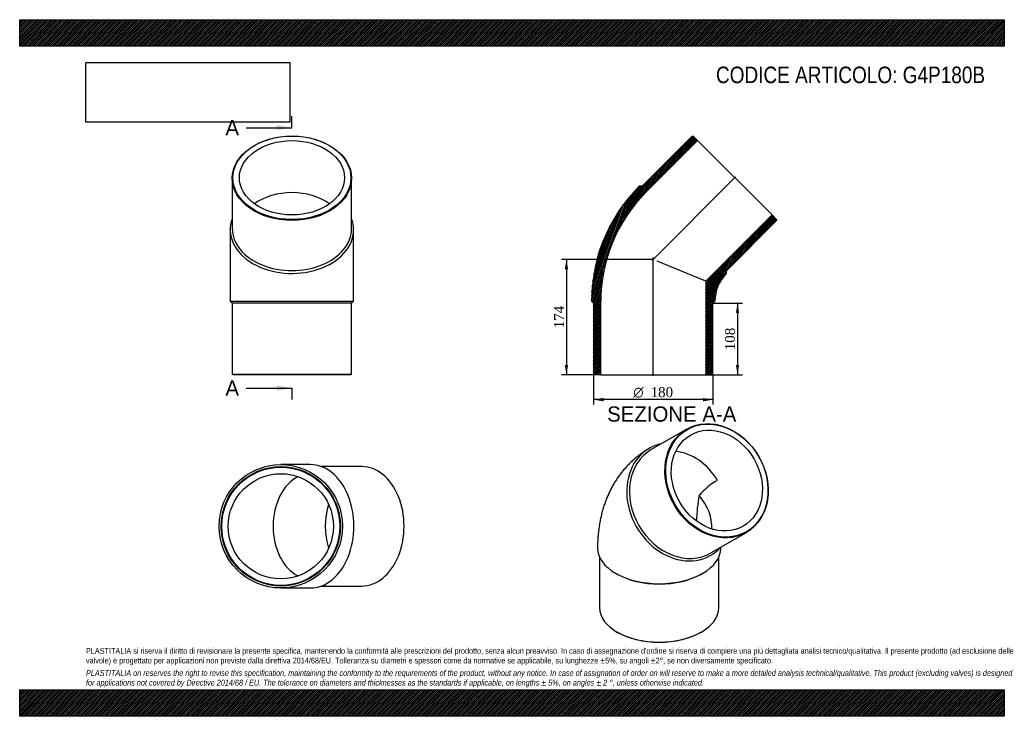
# Model space of a CAD drawing. Header units: millimetres. Extents: x 0 to 1485, y 0 to 1050.
import ezdxf
from ezdxf.enums import TextEntityAlignment as Align
from ezdxf.lldxf.tags import DXFTag

# ---------------------------------------------------------------- set-up
doc = ezdxf.new("R2010")
doc.units = ezdxf.units.MM
doc.header["$LTSCALE"] = 5
for name, color, linetype in [('Default', 7, 'Continuous'), ('DV4_Default', 7, 'Continuous'), ('G4P180B', 7, 'Continuous')]:
    doc.layers.add(name, color=color, linetype=linetype)
doc.styles.add('SEACAD_Solid_Edge_ANSI', font='seans.ttf')
doc.styles.add('SEACAD_Solid_Edge_ANSI1_Symbols', font='semeca1.ttf')
doc.styles.add('SEACAD_Times_New_Roman', font='times.ttf')
tags = doc.linetypes.add('CENTER2', pattern=[28.575, 19.05, -3.175, 3.175, -3.175]).pattern_tags.tags
tags[10:11] = [DXFTag(74, 4), DXFTag(75, 0), DXFTag(340, '0'), DXFTag(46, 0.0), DXFTag(50, 0.0), DXFTag(44, 0.0), DXFTag(45, 0.0)]
tags[8:9] = [DXFTag(74, 4), DXFTag(75, 0), DXFTag(340, '0'), DXFTag(46, 0.0), DXFTag(50, 0.0), DXFTag(44, 0.0), DXFTag(45, 0.0)]
tags[6:7] = [DXFTag(74, 4), DXFTag(75, 0), DXFTag(340, '0'), DXFTag(46, 0.0), DXFTag(50, 0.0), DXFTag(44, 0.0), DXFTag(45, 0.0)]
tags[4:5] = [DXFTag(74, 4), DXFTag(75, 0), DXFTag(340, '0'), DXFTag(46, 0.0), DXFTag(50, 0.0), DXFTag(44, 0.0), DXFTag(45, 0.0)]
doc.dimstyles.new('ANSImm', dxfattribs={"dimtxt": 15, "dimasz": 15, "dimexe": 7.5, "dimexo": 0, "dimgap": 3.75, "dimtad": 1, "dimdsep": 46, "dimtxsty": 'SEACAD_Times_New_Roman', "dimblk1": '_SE_FILLED', "dimblk2": '_SE_FILLED', "dimsah": 1, "dimcen": 7.5, "dimazin": 0, "dimtfac": 0.85, "dimtdec": 3, "dimtofl": 0, "dimtmove": 0, "dimatfit": 3, "dimfxl": 1, "dimarcsym": 0})
picture_1 = doc.add_image_def('image1.jpg', size_in_pixel=(4302, 1260))

# ---------------------------------------------------------------- blocks, each defined once
blk = doc.blocks.new('SE')
at = {"layer": 'G4P180B', "color": 7, "linetype": 'Continuous'}
for p, q in [((1006, 433), (952.5, 402.1)), ((1042.5, 246.2), (1096, 277.1)), ((874.5, 240.1), (874.5, 163.8)), ((1054.5, 163.8), (1054.5, 240.1)), ((898.8, 215.7), (900.9, 214.4)), ((1028.2, 214.4), (1030.3, 215.7)), ((900.9, 127.1), (901.6, 126.7)), ((1027.5, 126.7), (1028.2, 127.1))]:
    blk.add_line(p, q, dxfattribs=at)
for centre, radius, start, end in [((1107, 261.7), 108.8, 120.2947, 139.1515), ((1285.2, 286.5), 264.6, 169.9084, 178.2568)]:
    blk.add_arc(centre, radius, start, end, dxfattribs=at)
for centre, major_axis in [((1051, 355), (45, -77.9)), ((1051.5, 355.3), (-44.5, 77.1)), ((1051.5, 355.3), (39.7, -68.7))]:
    blk.add_ellipse(centre, major_axis=major_axis, ratio=0.816497, dxfattribs=at)
for centre, major_axis, ratio, start_param, end_param in [((997.5, 324.1), (45, -77.9), 0.816497, 3.141593, 6.283185), ((996, 323.3), (-46.5, 80.5), 0.816497, 0, 3.396436), ((996, 323.3), (-46.5, 80.5), 0.816497, 6.028497, 6.283185), ((996, 323.3), (39.7, -68.7), 0.816497, 1.570796, 2.62389), ((964.5, 305.1), (-73.3, 42.3), 0.717439, 3.478536, 4.24373), ((964.5, 253.6), (93, 0), 0.57735, 3.141228, 6.282319), ((964.5, 251.2), (-90, 0), 0.57735, 0.785398, 2.356195), ((964.5, 163.8), (90, 0), 0.57735, 3.141593, 6.283185), ((964.5, 163), (-89, 0), 0.57735, 0.785398, 2.356195)]:
    blk.add_ellipse(centre, major_axis=major_axis, ratio=ratio, start_param=start_param, end_param=end_param, dxfattribs=at)
for points, knots in [([(949.5, 403.8), (947.7, 402.7), (944.4, 400.8), (939.1, 397.2), (933.8, 393.4), (928.7, 389.3), (923.8, 384.9), (919.1, 380.4), (914.6, 375.6), (910.3, 370.7), (906.1, 365.5), (902.2, 360.1), (898.5, 354.5), (895.1, 348.8), (891.8, 342.8), (888.8, 336.7), (886, 330.3), (883.4, 323.8), (881.1, 317.1), (879, 310.3), (877.2, 303.3), (875.6, 296.1), (874.2, 288.8), (873.2, 281.3), (872.3, 273.6), (871.8, 266), (871.6, 259.1), (871.5, 255.3), (871.5, 253.6)], [0, 0, 0, 0, 0.032715, 0.069617, 0.106498, 0.14339, 0.180325, 0.217336, 0.254456, 0.291718, 0.329157, 0.366807, 0.404704, 0.442881, 0.481373, 0.520214, 0.559434, 0.599062, 0.639122, 0.679632, 0.720603, 0.762038, 0.803929, 0.84626, 0.889, 0.932112, 0.975547, 1, 1, 1, 1]), ([(1057.5, 253.6), (1057.5, 254), (1057.5, 254.4), (1057.5, 254.8), (1057.5, 254.9)], [0, 0, 0, 0, 0.02438884, 0.03147535, 0.03147535, 0.03147535, 0.03147535])]:
    blk.add_open_spline(points, degree=3, knots=knots, dxfattribs=at)
blk = doc.blocks.new('SE1')
at = {"layer": 'G4P180B', "color": 7, "linetype": 'Continuous'}
for p, q in [((320.6, 811), (320.6, 735.4)), ((500.6, 735.4), (500.6, 811)), ((317.6, 733.3), (317.6, 625.7)), ((503.6, 625.7), (503.6, 733.3)), ((317.6, 625.7), (503.6, 625.7)), ((317.6, 625.7), (320.6, 622.7)), ((500.6, 622.7), (503.6, 625.7)), ((500.6, 622.7), (320.6, 622.7)), ((320.6, 622.7), (320.6, 515.7)), ((500.6, 515.7), (500.6, 622.7)), ((320.6, 515.7), (500.6, 515.7)), ((320.6, 515.7), (321.6, 514.7)), ((499.6, 514.7), (321.6, 514.7)), ((499.6, 514.7), (500.6, 515.7))]:
    blk.add_line(p, q, dxfattribs=at)
for centre, major_axis in [((410.6, 811), (-90, 0)), ((410.6, 811.7), (-89, 0)), ((410.6, 811.7), (-79.3, 0))]:
    blk.add_ellipse(centre, major_axis=major_axis, ratio=0.707107, dxfattribs=at)
for centre, major_axis, start_param, end_param in [((410.6, 733.3), (79.3, 0), 0.775221, 2.366372), ((410.6, 733.3), (93, 0), 2.886905, 6.283185), ((410.6, 733.3), (93, 0), 0, 0.254688), ((410.6, 735.4), (-90, 0), 0, 3.141593)]:
    blk.add_ellipse(centre, major_axis=major_axis, ratio=0.707107, start_param=start_param, end_param=end_param, dxfattribs=at)
blk = doc.blocks.new('SE2')
at = {"layer": 'G4P180B', "color": 7, "linetype": 'Continuous'}
for p, q in [((438.3, 379.4), (393.8, 379.4)), ((516.1, 376.4), (454.9, 376.4)), ((393.8, 193.4), (438.3, 193.4)), ((454.9, 196.4), (516.1, 196.4))]:
    blk.add_line(p, q, dxfattribs=at)
for radius in [93, 90, 89, 79.3]:
    blk.add_circle((393.8, 286.4), radius, dxfattribs=at)
for centre, major_axis, start_param, end_param in [((438.3, 286.4), (0, -93), 0, 3.141593), ((516.1, 286.4), (0, -90), 0, 3.141593), ((438.3, 286.4), (0, -79.3), 3.476914, 5.947864), ((516.8, 286.4), (0, -79.3), 4.282152, 5.142626)]:
    blk.add_ellipse(centre, major_axis=major_axis, ratio=0.707107, start_param=start_param, end_param=end_param, dxfattribs=at)
blk = doc.blocks.new('SE4')
at = {"color": 7, "linetype": 'Continuous', "style": 'SEACAD_Solid_Edge_ANSI'}
blk.add_text('A', height=23, dxfattribs=at).set_placement((310.3, 898.7), align=Align.TOP_LEFT)
blk = doc.blocks.new('SE5')
at = {"color": 7, "linetype": 'Continuous', "style": 'SEACAD_Solid_Edge_ANSI'}
blk.add_text('A', height=23, dxfattribs=at).set_placement((310.3, 506.3), align=Align.TOP_LEFT)
blk = doc.blocks.new('SEANNOT_GROUP')
at = {"linetype": 'Continuous'}
blk.add_hatch(color=7, dxfattribs=at).paths.add_polyline_path([(387.6, 883.4), (410.6, 887.2), (387.6, 891)])
at = {"color": 7, "linetype": 'Continuous'}
blk.add_lwpolyline([(341.6, 887.2), (410.6, 887.2)], dxfattribs=at)
blk = doc.blocks.new('SEANNOT_GROUP1')
at = {"linetype": 'Continuous'}
blk.add_hatch(color=7, dxfattribs=at).paths.add_polyline_path([(387.6, 491), (410.6, 494.8), (387.6, 498.6)])
at = {"color": 7, "linetype": 'Continuous'}
blk.add_lwpolyline([(341.6, 494.8), (410.6, 494.8)], dxfattribs=at)
blk = doc.blocks.new('SE3')
at = {"layer": 'Default', "color": 7, "linetype": 'CENTER2'}
for p, q in [((410.6, 887.2), (410.6, 904.4)), ((410.6, 494.8), (410.6, 477.5))]:
    blk.add_line(p, q, dxfattribs=at)
at = {"layer": 'Default', "color": 7, "linetype": 'CENTER2', "const_width": 0.0001}
blk.add_lwpolyline([(410.6, 887.2), (410.6, 494.8)], dxfattribs=at)
at = {"layer": 'Default'}
for name in ['SE4', 'SEANNOT_GROUP', 'SE5', 'SEANNOT_GROUP1']:
    blk.add_blockref(name, (0, 0), dxfattribs=at)
blk = doc.blocks.new('SE6')
at = {"layer": 'G4P180B', "linetype": 'Continuous'}
h = blk.add_hatch(dxfattribs=at)
h.set_pattern_fill('LINE', scale=0.629921, angle=70, style=0)
edge = h.paths.add_edge_path()
edge.add_line((1014.2, 874.7), (938.6, 799))
edge.add_line((938.6, 799), (934.3, 799))
edge.add_arc((1107.7, 625.7), 245.1, 135, 180)
edge.add_line((862.6, 625.7), (865.6, 622.7))
edge.add_line((865.6, 622.7), (865.6, 515.7))
edge.add_line((865.6, 515.7), (866.6, 514.7))
edge.add_line((866.6, 514.7), (876.3, 514.7))
edge.add_line((876.3, 514.7), (876.3, 625.7))
edge.add_arc((1107.7, 625.7), 231.4, 135, 180, ccw=False)
edge.add_line((944, 789.3), (1022.5, 867.8))
edge.add_line((1022.5, 867.8), (1015.7, 874.7))
edge.add_line((1015.7, 874.7), (1014.2, 874.7))
h = blk.add_hatch(dxfattribs=at)
h.set_pattern_fill('LINE', scale=0.629921, angle=65, style=0)
edge = h.paths.add_edge_path()
edge.add_line((1065.9, 671.7), (1141.5, 747.4))
edge.add_line((1141.5, 747.4), (1141.5, 748.8))
edge.add_line((1141.5, 748.8), (1134.7, 755.7))
edge.add_line((1134.7, 755.7), (1034.9, 655.9))
edge.add_line((1034.9, 655.9), (1034.9, 514.7))
edge.add_line((1034.9, 514.7), (1044.6, 514.7))
edge.add_line((1044.6, 514.7), (1045.6, 515.7))
edge.add_line((1045.6, 515.7), (1045.6, 622.7))
edge.add_line((1045.6, 622.7), (1048.6, 625.7))
edge.add_arc((1107.7, 625.7), 59.1, 135, 180, ccw=False)
edge.add_line((1065.9, 667.5), (1065.9, 671.7))
at = {"layer": 'DV4_Default', "color": 7, "linetype": 'CENTER2'}
for p, q in [((954, 687.2), (1079.8, 813)), ((955.6, 513), (955.6, 691.5))]:
    blk.add_line(p, q, dxfattribs=at)
at = {"layer": 'G4P180B', "color": 7, "linetype": 'Continuous'}
for p, q in [((1014.2, 874.7), (938.6, 799)), ((944, 789.3), (1022.5, 867.8)), ((1014.2, 874.7), (1015.7, 874.7)), ((1022.5, 867.8), (1015.7, 874.7)), ((1022.5, 867.8), (1134.7, 755.7)), ((938.6, 799), (934.3, 799)), ((1134.7, 755.7), (1034.9, 655.9)), ((1065.9, 671.7), (1141.5, 747.4)), ((1141.5, 748.8), (1134.7, 755.7)), ((1141.5, 748.8), (1141.5, 747.4)), ((1034.9, 655.9), (961.6, 686.2)), ((1065.9, 667.5), (1065.9, 671.7)), ((1034.9, 655.9), (1034.9, 514.7)), ((862.6, 625.7), (865.6, 622.7)), ((876.3, 514.7), (876.3, 625.7)), ((1045.6, 622.7), (1048.6, 625.7)), ((865.6, 622.7), (865.6, 515.7)), ((1045.6, 515.7), (1045.6, 622.7)), ((866.6, 514.7), (865.6, 515.7)), ((876.3, 514.7), (866.6, 514.7)), ((876.3, 514.7), (1034.9, 514.7)), ((1044.6, 514.7), (1034.9, 514.7)), ((1045.6, 515.7), (1044.6, 514.7))]:
    blk.add_line(p, q, dxfattribs=at)
for radius in [245.1, 231.4, 59.1]:
    blk.add_arc((1107.7, 625.7), radius, 135, 180, dxfattribs=at)
blk = doc.blocks.new('DMBLK119')
at = {"layer": 'Default', "linetype": 'Continuous'}
for points in [[(1085.1, 607.7), (1082.6, 622.7), (1080.1, 607.7)], [(1085.1, 529.7), (1080.1, 529.7), (1082.6, 514.7)]]:
    blk.add_hatch(color=7, dxfattribs=at).paths.add_polyline_path(points)
at = {"layer": 'Default', "color": 7, "linetype": 'Continuous'}
for p, q in [((1045.6, 622.7), (1090.1, 622.7)), ((1082.6, 622.7), (1082.6, 514.7)), ((1034.9, 514.7), (1090.1, 514.7))]:
    blk.add_line(p, q, dxfattribs=at)
at = {"layer": 'Default', "color": 7, "linetype": 'Continuous', "style": 'SEACAD_Times_New_Roman'}
blk.add_text('108', height=15, rotation=90, dxfattribs=at).set_placement((1063.8, 551.7), align=Align.TOP_LEFT)
blk = doc.blocks.new('_SE_FILLED')
at = {"color": 0}
blk.add_line((0, 0), (-1, 0), dxfattribs=at)
blk.add_solid([(0, 0), (-1, -0.1665), (-1, 0.1665), (0, 0)], dxfattribs=at)
blk = doc.blocks.new('GDimGGroup')
at = {"layer": 'Default', "linetype": 'Continuous'}
for points in [[(880.6, 474.8), (880.6, 479.8), (865.6, 477.3)], [(1030.6, 474.8), (1045.6, 477.3), (1030.6, 479.8)]]:
    blk.add_hatch(color=7, dxfattribs=at).paths.add_polyline_path(points)
at = {"layer": 'Default', "color": 7, "linetype": 'Continuous'}
for p, q in [((865.6, 515.7), (865.6, 469.8)), ((1045.6, 515.7), (1045.6, 469.8)), ((1045.6, 477.3), (865.6, 477.3))]:
    blk.add_line(p, q, dxfattribs=at)
for s, style, p in [('O', 'SEACAD_Solid_Edge_ANSI1_Symbols', (925.4, 496.1)), ('180', 'SEACAD_Times_New_Roman', (951.5, 496.1))]:
    blk.add_text(s, height=15, dxfattribs=dict(at, style=style)).set_placement(p, align=Align.TOP_LEFT)
blk = doc.blocks.new('DMBLK120')
at = {"layer": 'Default', "linetype": 'Continuous'}
for points in [[(822.1, 673.7), (827.1, 673.7), (824.6, 688.7)], [(822.1, 529.7), (824.6, 514.7), (827.1, 529.7)]]:
    blk.add_hatch(color=7, dxfattribs=at).paths.add_polyline_path(points)
at = {"layer": 'Default', "color": 7, "linetype": 'Continuous'}
for p, q in [((955.6, 688.7), (817.1, 688.7)), ((824.6, 688.7), (824.6, 514.7)), ((876.3, 514.7), (817.1, 514.7))]:
    blk.add_line(p, q, dxfattribs=at)
at = {"layer": 'Default', "color": 7, "linetype": 'Continuous', "style": 'SEACAD_Times_New_Roman'}
blk.add_text('174', height=15, rotation=90, dxfattribs=at).set_placement((805.9, 584.7), align=Align.TOP_LEFT)

msp = doc.modelspace()

# ---------------------------------------------------------------- hatches: boundary and pattern name
at = {"layer": 'Default', "linetype": 'Continuous'}
h = msp.add_hatch(dxfattribs=at)
h.set_pattern_fill('LINE', scale=0.629921, angle=45, style=0)
h.paths.add_polyline_path([(1485, 1010), (1485, 1050), (0, 1050), (0, 1010)])
for points in [[(1485, 1010), (1485, 1050), (0, 1050), (0, 1010)], [(1485, 0), (1485, 40), (0, 40), (0, 0)]]:
    msp.add_hatch(color=7, dxfattribs=at).paths.add_polyline_path(points)
h = msp.add_hatch(dxfattribs=at)
h.set_pattern_fill('LINE', scale=0.629921, angle=45, style=0)
h.paths.add_polyline_path([(1485, 0), (1485, 40), (0, 40), (0, 0)])

# ---------------------------------------------------------------- linework, layer by layer
at = {"layer": 'Default', "color": 7, "linetype": 'Continuous'}
for p, q in [((0, 1050), (1485, 1050)), ((0, 1010), (0, 1050)), ((1485, 1050), (1485, 1010)), ((1485, 1010), (0, 1010)), ((0, 40), (1485, 40)), ((0, 0), (0, 40)), ((1485, 40), (1485, 0)), ((1485, 0), (0, 0))]:
    msp.add_line(p, q, dxfattribs=at)

# ---------------------------------------------------------------- block references
at = {"layer": 'Default'}
for name in ['SE3', 'SE1', 'SE6', 'GDimGGroup', 'SE', 'SE2']:
    msp.add_blockref(name, (0, 0), dxfattribs=at)

# ---------------------------------------------------------------- texts
at = {"layer": 'Default', "color": 7, "linetype": 'Continuous', "style": 'SEACAD_Solid_Edge_ANSI'}
msp.add_text('SEZIONE A-A', height=23, dxfattribs=at).set_placement((886.016, 467.115), align=Align.TOP_LEFT)
at = {"layer": 'Default', "attachment_point": 1}
for s, insert, char_height, width in [('{\\fArial Narrow|b0||i0||c0|p34;\\C7;\\H25.;\\W1.;CODICE ARTICOLO: G4P180B}', (1050.179, 979.34), 25, 409.05104), ("{\\fArial Narrow|b0||i0||c0|p34;\\C7;\\H8.75;\\W1.;PLASTITALIA si riserva il diritto di revisionare la presente specifica, mantenendo la conformità alle prescrizioni del prodotto, senza alcun preavviso. In caso di assegnazione d'ordine si riserva di compiere una più dettagliata analisi tecnico/qualitativa. Il presente prodotto (ad esclusione delle \\P}{\\fArial Narrow|b0||i0||c0|p34;\\C7;\\H8.75;\\W1.;valvole) è progettato per applicazioni non previste dalla direttiva 2014/68/EU. Tolleranza su diametri e spessori come da normative se applicabile, su lunghezze ±5%, su angoli ±2°, se non diversamente specificato.\\P}{\\fArial Narrow|b0||i0||c0|p34;\\C7;\\H2.5;\\W1.;   \\P}{\\fArial Narrow|b0||i1||c0|p34;\\C7;\\H8.75;\\W1.;PLASTITALIA on reserves the right to revise this specification, maintaining the conformity to the requirements of the product, without any notice. In case of assignation of order on will reserve to make a more detailed analysis technical/qualitative. This product (excluding valves) is designed \\P}{\\fArial Narrow|b0||i1||c0|p34;\\C7;\\H8.75;\\W1.;for applications not covered by Directive 2014/68 / EU. The tolerance on diameters and thicknesses as the standards if applicable, on lengths ± 5%, on angles ± 2 °, unless otherwise indicated.\\P}", (100, 103.012), 8.75, 1285)]:
    msp.add_mtext(s, dxfattribs=dict(at, insert=insert, char_height=char_height, width=width))

# ---------------------------------------------------------------- dimensions: what is measured, and where the dimension line sits
at = {"layer": 'Default', "color": 7, "linetype": 'Continuous'}
for base, p1, p2, picture, middle in [((800.682, 549.155), (955.557, 688.712), (876.257, 514.712), 'DMBLK120', (824.635, 601.712)), ((1082.571, 514.712), (1045.557, 622.712), (1034.857, 514.712), 'DMBLK119', (1082.571, 568.712))]:
    dim = msp.add_linear_dim(base=base, p1=p1, p2=p2, angle=90, text='\\A1;<>', dimstyle='ANSImm', dxfattribs=at)
    dim.commit()
    dim.dimension.update_dxf_attribs({"geometry": picture, "text_midpoint": middle, "dimtype": 160})

# ---------------------------------------------------------------- pictures from other files: only their frames are drawn
image = msp.add_image(picture_1, insert=(100, 895.516), size_in_units=(307.286, 90))
image.dxf.flags = 7

doc.saveas('drawing.dxf')
